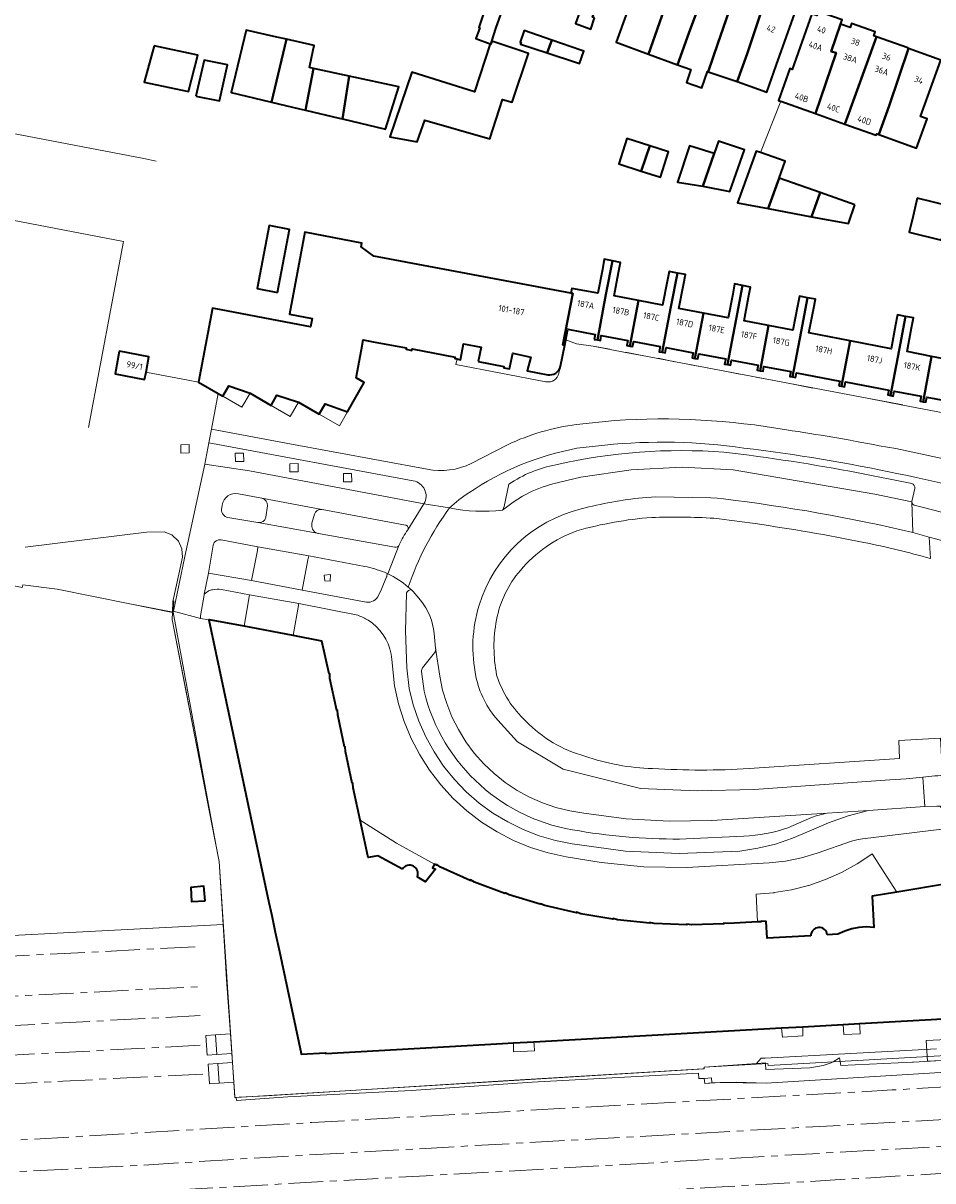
# Model space of a CAD drawing. Extents: x 151587 to 155483, y 462503 to 464608.
# Tile 149 of 236: x 153958 to 154090, y 462876 to 463044. Entities that reach past the tile are written whole.
import ezdxf
from ezdxf.enums import TextEntityAlignment as Align

# ---------------------------------------------------------------- set-up
doc = ezdxf.new("R2010")
doc.units = 0
doc.header["$LTSCALE"] = 0.5
doc.linetypes.add('AM-AS', pattern=[16, 10, -2, 2, -2])
for name, color, linetype, lineweight in [('B-RO-AM-AS_SPOOR-G', 251, 'AM-AS', 18), ('B-RO-GR-BEPLANTING_CULTUUR_HEESTERS-GV', 251, 'CONTINUOUS', 18), ('B-RO-GR-GRAS-GV', 251, 'CONTINUOUS', 13), ('B-RO-GR-GROENVOORZIENING-GV', 251, 'CONTINUOUS', 18), ('B-RO-IE-TERREINAFSCHEIDING_KUNSTMATIG_HEKWERK-G', 251, 'IE-TERREINAFSCHEIDING-KUNSTMATIG', 18), ('B-RO-IE-TERREINAFSCHEIDING_KUNSTMATIG_MUUR-G', 251, 'IE-TERREINAFSCHEIDING-KUNSTMATIG-DICHT', 18), ('B-RO-KW-KUNSTWERK_GELUIDSWERING_SCHERM-G', 251, 'CONTINUOUS', 18), ('B-RO-OG-BEBOUWING-GV', 6, 'CONTINUOUS', 35), ('B-RO-OG-BEBOUWING-T18', 1, 'CONTINUOUS', 18), ('B-RO-VH-VERHARDING_ASFALT-GV', 251, 'CONTINUOUS', 18), ('B-RO-VH-VERHARDING_BETON-GV', 251, 'CONTINUOUS', 18), ('B-RO-VH-VERHARDING_BETONSTRAATSTEEN-GV', 251, 'CONTINUOUS', 18), ('B-RO-VH-VERHARDING_GESLOTEN-GV', 251, 'CONTINUOUS', 18), ('B-RO-VH-VERHARDING_HALFVERHARDING-GV', 251, 'CONTINUOUS', 18), ('B-RO-VH-VERHARDING_TEGEL-GV', 251, 'CONTINUOUS', 18)]:
    doc.layers.add(name, color=color, linetype=linetype, lineweight=lineweight)
doc.styles.add('NLCS-ISO-M200-T18', font='NLCS-ISO.ttf', dxfattribs={"height": 0.36})
doc.linetypes.add('IE-TERREINAFSCHEIDING-KUNSTMATIG', pattern='A,4,[82,NLCS.SHX,S=0.75,R=90,X=0,Y=0],4,-2', length=10)
doc.linetypes.add('IE-TERREINAFSCHEIDING-KUNSTMATIG-DICHT', pattern='A,8,-1,[82,NLCS.SHX,S=0.75,R=90,X=0,Y=0],-1', length=10)

msp = doc.modelspace()

# ---------------------------------------------------------------- linework, layer by layer
at = {"layer": 'B-RO-AM-AS_SPOOR-G', "flags": 128}
for points in [[(153855.908, 462876.08), (153918.133, 462879.711), (153965.45, 462882.332), (153999.914, 462884.407), (154083.945, 462889.116), (154106.76, 462890.462), (154119.762, 462891.309), (154127.808, 462891.989), (154136.4, 462892.878), (154145.545, 462893.984), (154156.689, 462895.575), (154167.461, 462897.338), (154182.113, 462900.197), (154194.765, 462903.027), (154209.361, 462906.711), (154220.498, 462909.854), (154230.904, 462913.024), (154236.896, 462914.94), (154244.093, 462917.39), (154251.38, 462919.967), (154261.246, 462923.704), (154277.527, 462930.376), (154291.761, 462936.788), (154302.037, 462941.716), (154314.711, 462948.226), (154327.61, 462955.355), (154338.929, 462961.983), (154349.682, 462968.628), (154360.32, 462975.648), (154372.274, 462984.048), (154382.304, 462991.481), (154393.663, 463000.364), (154405.166, 463009.886), (154414.845, 463018.453), (154423.091, 463026.023), (154434.194, 463036.744), (154439.194, 463041.573)], [(153751.954, 462865.5), (153781.177, 462867.303), (153822.613, 462869.725), (153950.256, 462876.941), (153975.346, 462878.222), (153989.618, 462879.138), (154020.843, 462880.92), (154095.281, 462885.041), (154105.446, 462885.68), (154124.257, 462887.011), (154132.975, 462887.77), (154142.051, 462888.761), (154150.296, 462889.875), (154162.28, 462891.724), (154180.74, 462895.178), (154192.249, 462897.704), (154209.219, 462901.816), (154223.527, 462905.856), (154231.411, 462908.26), (154242.991, 462912.07), (154254.905, 462916.226), (154264.228, 462919.68), (154279.323, 462925.822), (154293.385, 462932.22), (154305.773, 462938.285), (154323.194, 462947.559), (154336.707, 462955.238), (154344.943, 462960.275), (154356.639, 462967.735), (154373.376, 462979.268), (154378.51, 462982.966), (154385.737, 462988.406), (154394.708, 462995.37), (154405.857, 463004.567), (154412.334, 463010.139), (154419.863, 463016.953), (154426.331, 463023.023), (154431.811, 463028.332), (154436.991, 463033.542), (154441.917, 463038.583)], [(153716.997, 462859.519), (153738.614, 462860.866), (153776.674, 462862.984), (153814.044, 462865.234), (153853.82, 462867.429), (154100.125, 462881.465), (154119.305, 462882.631), (154135.791, 462884.012), (154141.486, 462884.589), (154151.886, 462885.921), (154161.483, 462887.378), (154171.085, 462889.091), (154187.249, 462892.206), (154203.208, 462895.869), (154218.972, 462900.096), (154227.333, 462902.496), (154239.724, 462906.438), (154249.374, 462909.691), (154260.194, 462913.688), (154269.244, 462917.192), (154285.709, 462924.097), (154300.095, 462930.761), (154308.554, 462934.951), (154320.155, 462940.937), (154331.746, 462947.457), (154343.028, 462954.155), (154358.006, 462963.511), (154371.138, 462972.354), (154375.793, 462975.66), (154381.614, 462979.914), (154391.716, 462987.582), (154397.214, 462991.93), (154406.703, 462999.798), (154418.807, 463010.335), (154430.938, 463021.467), (154439.298, 463029.701), (154444.782, 463035.437)], [(153680.787, 462853.47), (153746.031, 462857.079), (153778.196, 462858.702), (153801.744, 462860.467), (153821.649, 462861.673), (154057.512, 462874.989), (154114.142, 462878.426), (154133.608, 462879.949), (154151.96, 462881.989), (154160.448, 462883.158), (154171.579, 462884.953), (154184.387, 462887.316), (154193.102, 462889.134), (154200.198, 462890.727), (154209.473, 462892.987), (154216.548, 462894.798), (154223.71, 462896.776), (154237.635, 462900.94), (154243.936, 462902.969), (154250.576, 462905.21), (154255.505, 462906.966), (154268.625, 462911.856), (154278.297, 462915.759), (154285.19, 462918.652), (154295.254, 462923.151), (154303.842, 462927.175), (154311.974, 462931.179), (154317.037, 462933.765), (154321.481, 462936.071), (154332.277, 462941.98), (154338.486, 462945.53), (154349.889, 462952.376), (154359.735, 462958.632), (154370.656, 462965.943), (154376.289, 462969.877), (154386.377, 462977.22), (154395.855, 462984.489), (154401.655, 462989.125), (154408.556, 462994.765), (154414.012, 462999.427), (154424.283, 463008.552), (154430.662, 463014.495), (154436.622, 463020.229), (154442.106, 463025.674), (154443.034, 463026.624), (154448.057, 463031.792)], [(153906.178, 462904.876), (153926.757, 462906.815), (153935.284, 462907.396), (153983.857, 462909.907)], [(153872.503, 462898.392), (153984.171, 462904.115)], [(153842.928, 462892.521), (153888.005, 462894.78), (153984.403, 462899.937)], [(153827.198, 462884.508), (153829.249, 462884.817), (153838.202, 462886.337), (153845.404, 462887.283), (153853.994, 462888.242), (153860.684, 462888.836), (153923.291, 462892.401), (153984.642, 462895.645)], [(153827.348, 462882.646), (153963.834, 462890.395), (153984.995, 462891.463)]]:
    msp.add_lwpolyline(points, dxfattribs=at)
at = {"layer": 'B-RO-GR-BEPLANTING_CULTUUR_HEESTERS-GV'}
for points in [[(154047.801, 462974.875, 0.0395933), (154038.938, 462973.272)], [(154086.961, 462969.86, 0.0276195), (154059.522, 462974.706)], [(154038.938, 462973.272, 0.2643948), (154024.134, 462959.316)], [(154038.308, 462970.092, -0.0510744), (154049.137, 462972.021)], [(154049.137, 462972.021, -0.0259927), (154058.139, 462971.903)], [(154058.139, 462971.903, -0.0031594), (154064.094, 462971.132)], [(154064.094, 462971.132, -0.0136372), (154079.846, 462968.413)], [(154030.106, 462964.351, -0.1334784), (154038.308, 462970.092)], [(154079.846, 462968.413, -0.0208301), (154089.508, 462966.064)], [(154026.649, 462957.179, -0.1310016), (154030.106, 462964.351)], [(154024.134, 462959.316, 0.1275733), (154023.68, 462948.985)], [(154026.672, 462949.206, -0.0941932), (154026.649, 462957.179)], [(154023.68, 462948.985, 0.1309787), (154026.845, 462942.654)], [(154030.941, 462942.499, -0.130465), (154026.672, 462949.206)], [(154039.451, 462937.449, -0.1330328), (154030.941, 462942.499)], [(154049.267, 462935.671, -0.0770004), (154039.451, 462937.449)], [(154063.262, 462935.657, -0.0314397), (154049.267, 462935.671)]]:
    msp.add_lwpolyline(points, format="xyb", dxfattribs=at)
at = {"layer": 'B-RO-GR-BEPLANTING_CULTUUR_HEESTERS-GV', "flags": 128}
for points in [[(154059.522, 462974.706), (154058.608, 462974.814), (154057.69, 462974.875), (154049.713, 462975), (154047.801, 462974.875)], [(154089.508, 462966.064), (154089.331, 462969.174), (154086.961, 462969.86)], [(154026.845, 462942.654), (154029.685, 462939.534), (154036.288, 462935.573), (154047.493, 462932.756), (154055.733, 462932.42), (154063.962, 462932.65), (154083.597, 462934.053), (154085.99, 462934.197), (154088.376, 462934.41), (154090.126, 462934.63), (154090.576, 462934.625), (154091.251, 462934.721), (154090.945, 462940.073), (154084.9, 462939.746), (154085.043, 462937.123), (154063.262, 462935.657)]]:
    msp.add_lwpolyline(points, dxfattribs=at)
at = {"layer": 'B-RO-GR-GRAS-GV', "flags": 128}
msp.add_lwpolyline([(153933.392, 462910.274), (153987.061, 462913.077), (153986.476, 462922.18), (153985.842, 462925.412), (153984.684, 462931.323), (153983.295, 462938.569), (153982.187, 462944.285), (153981.718, 462946.709), (153979.677, 462957.239), (153979.734, 462958.246), (153973.535, 462959.505), (153963.003, 462961.636), (153958.042, 462962.264)], dxfattribs=at)
at = {"layer": 'B-RO-GR-GROENVOORZIENING-GV', "flags": 128}
for points in [[(153980.949, 462981.357), (153982.148, 462981.375), (153982.13, 462982.575), (153980.932, 462982.556)], [(153988.845, 462980.12), (153990.044, 462980.138), (153990.026, 462981.338), (153988.827, 462981.319)], [(153996.735, 462978.614), (153997.934, 462978.632), (153997.916, 462979.831), (153996.718, 462979.812)], [(154004.493, 462977.179), (154005.691, 462977.197), (154005.673, 462978.396), (154004.475, 462978.377)], [(154002.554, 462962.791), (154002.605, 462963.745), (154001.691, 462963.687), (154001.77, 462962.823)]]:
    msp.add_lwpolyline(points, close=True, dxfattribs=at)
msp.add_lwpolyline([(154090.394, 462895.069), (154065.572, 462893.746), (154064.997, 462893.715), (154064.309, 462892.961), (154065.592, 462893.05), (154065.597, 462892.953), (154065.601, 462892.876), (154065.641, 462892.081), (154072.029, 462892.31), (154073.968, 462892.684), (154075.144, 462893.048), (154075.408, 462893.208), (154076.315, 462893.759), (154076.415, 462893.265), (154076.42, 462893.24), (154076.539, 462892.651), (154086.89, 462893.149), (154087.067, 462893.159), (154103.315, 462894.121)], dxfattribs=at)
at = {"layer": 'B-RO-IE-TERREINAFSCHEIDING_KUNSTMATIG_HEKWERK-G', "flags": 128}
for points in [[(153801.67, 462994.82), (153811.024, 463043.044), (153972.652, 463011.999)], [(153972.652, 463011.999), (153967.551, 462985.034)], [(153976.13, 462993.035), (153975.897, 462993.079)], [(153981.996, 462991.915), (153976.13, 462993.035)], [(153983.505, 462991.627), (153981.996, 462991.915)], [(153958.407, 462967.725), (153975.963, 462969.889), (153978.53, 462969.947), (153979.629, 462969.488), (153980.6, 462968.613), (153981.089, 462967.501), (153981.196, 462966.274), (153980.635, 462963.793), (153979.779, 462959.84), (153979.734, 462958.246), (153979.677, 462957.239), (153986.038, 462924.413)], [(153913.988, 462957.799), (153917.453, 462958.234), (153931.658, 462960.994), (153936.636, 462961.891), (153948.391, 462963.835), (153957.976, 462961.865), (153958.042, 462962.264), (153963.003, 462961.636), (153973.535, 462959.505), (153979.809, 462958.323)], [(153979.734, 462958.246), (153973.535, 462959.505)], [(153988.741, 462888.047), (153986.476, 462922.18), (153986.038, 462924.413), (153979.809, 462958.323), (153979.908, 462959.949)], [(154063.262, 462935.657), (154085.043, 462937.123)]]:
    msp.add_lwpolyline(points, dxfattribs=at)
at = {"layer": 'B-RO-IE-TERREINAFSCHEIDING_KUNSTMATIG_HEKWERK-G'}
for points in [[(154049.137, 462972.021, 0.0510744), (154038.308, 462970.092)], [(154058.139, 462971.903, 0.0259927), (154049.137, 462972.021)], [(154064.094, 462971.132, 0.0031594), (154058.139, 462971.903)], [(154079.846, 462968.413, 0.0136372), (154064.094, 462971.132)], [(154038.308, 462970.092, 0.1334784), (154030.106, 462964.351)], [(154089.508, 462966.064, 0.0208301), (154079.846, 462968.413)], [(154030.106, 462964.351, 0.1310016), (154026.649, 462957.179)], [(154026.649, 462957.179, 0.0941932), (154026.672, 462949.206)], [(154026.672, 462949.206, 0.130465), (154030.941, 462942.499)], [(154030.941, 462942.499, 0.1330328), (154039.451, 462937.449)], [(154039.451, 462937.449, 0.0770004), (154049.267, 462935.671)], [(154049.267, 462935.671, 0.0314397), (154063.262, 462935.657)]]:
    msp.add_lwpolyline(points, format="xyb", dxfattribs=at)
at = {"layer": 'B-RO-IE-TERREINAFSCHEIDING_KUNSTMATIG_MUUR-G', "flags": 128}
for points in [[(154067.811, 463032.291), (154064.879, 463024.85)], [(154038.257, 462997.172), (154036.839, 462997.682)], [(154043.063, 462996.374), (154040.642, 462996.813)], [(154047.772, 462995.475), (154045.332, 462995.937)], [(154033.816, 462991.687), (154020.756, 462994.152)], [(154052.472, 462994.565), (154050.074, 462995.076)], [(154057.206, 462993.684), (154054.778, 462994.131)], [(154061.898, 462992.779), (154059.483, 462993.24)], [(154066.635, 462991.895), (154064.207, 462992.327)], [(154072.487, 462990.77), (154068.906, 462991.464)], [(153987.025, 462989.584), (153989.774, 462987.991), (153990.969, 462990.014)], [(154085.483, 462988.321), (154080.339, 462989.282)], [(153994.003, 462988.217), (153996.779, 462986.666), (153997.966, 462988.719)], [(154000.982, 462986.996), (154003.895, 462985.289), (154005.083, 462987.331)], [(153988.952, 462888.05), (154056.739, 462892.169), (154056.742, 462892.439), (154065.949, 462892.973), (154065.978, 462892.65), (154108.103, 462895.031), (154108.082, 462895.387), (154117.604, 462896.052), (154117.69, 462895.781), (154135.031, 462897.294), (154144.97, 462898.639), (154160.758, 462901.132), (154160.971, 462900.787), (154175.794, 462903.565), (154201.339, 462909.272), (154205.918, 462910.568), (154205.951, 462910.788), (154216.431, 462913.608), (154229.519, 462917.549), (154235.151, 462919.457), (154235.246, 462919.166), (154237.665, 462919.866), (154245.89, 462922.69), (154257.426, 462927.019), (154266.541, 462930.689), (154280.941, 462937.042), (154291.706, 462942.025), (154299.801, 462945.976), (154311.598, 462952.046), (154324.896, 462959.287), (154337.288, 462966.577), (154341.993, 462969.453), (154350.869, 462975.482), (154360.054, 462981.44), (154360.366, 462980.766), (154346.087, 462971.317)], [(154056.825, 462890.061), (154059.07, 462890.222), (154065.69, 462890.128)], [(153988.952, 462888.05), (153988.741, 462888.047)]]:
    msp.add_lwpolyline(points, dxfattribs=at)
at = {"layer": 'B-RO-IE-TERREINAFSCHEIDING_KUNSTMATIG_MUUR-G'}
msp.add_lwpolyline([(154033.816, 462991.687, 0.4125153), (154035.702, 462992.933)], format="xyb", dxfattribs=at)
at = {"layer": 'B-RO-KW-KUNSTWERK_GELUIDSWERING_SCHERM-G', "flags": 128}
msp.add_lwpolyline([(153695.242, 463077.617), (153704.882, 463075.858), (153975.562, 463023.98), (153977.368, 463023.634)], dxfattribs=at)
at = {"layer": 'B-RO-OG-BEBOUWING-GV', "flags": 128}
for points in [[(154025.966, 463040.991), (154026.571, 463042.825), (154028.529, 463048.412), (154029.429, 463050.979), (154028.611, 463051.241), (154031.464, 463059.45), (154027.185, 463060.97), (154024.288, 463052.816), (154027.132, 463051.805), (154025.636, 463047.592), (154024.078, 463042.972), (154024.249, 463042.913), (154023.658, 463041.398), (154025.742, 463040.606), (154025.827, 463040.577)], [(154040.842, 463044.384), (154040.564, 463044.483), (154044.263, 463054.904), (154040.032, 463056.407), (154037.149, 463048.21), (154039.317, 463047.44), (154038.524, 463045.207), (154038.657, 463045.16), (154038.087, 463043.566), (154040.336, 463042.733)], [(154053.078, 463051.774), (154048.466, 463053.412), (154045.573, 463045.26), (154044.003, 463040.832), (154048.688, 463039.118), (154050.265, 463043.664)], [(154054.533, 463042.148), (154057.483, 463050.209), (154053.078, 463051.774), (154050.265, 463043.664), (154048.688, 463039.118), (154052.865, 463037.589)], [(154057.483, 463050.209), (154054.533, 463042.148), (154052.865, 463037.589), (154054.81, 463036.877), (154054.156, 463035.02), (154056.374, 463034.24), (154057.201, 463036.59), (154057.3, 463036.557), (154058.715, 463040.663), (154061.511, 463048.779), (154061.11, 463048.922), (154060.856, 463049.59), (154059.775, 463049.974), (154059.17, 463049.61)], [(154061.513, 463035.147), (154062.939, 463039.163), (154065.674, 463047.3), (154061.511, 463048.779), (154058.715, 463040.663), (154057.3, 463036.557)], [(154065.674, 463047.3), (154062.939, 463039.163), (154061.513, 463035.147), (154063.407, 463034.474), (154065.798, 463033.624), (154067.168, 463037.479), (154070.098, 463045.729), (154069.695, 463045.872), (154069.405, 463046.539), (154068.088, 463047.007), (154067.488, 463046.656)], [(154067.811, 463032.291), (154072.842, 463030.501), (154075.833, 463039.281), (154075.136, 463039.518), (154076.485, 463043.48), (154076.693, 463044.063), (154073.241, 463045.293), (154073.033, 463044.711), (154072.327, 463044.963), (154069.456, 463036.909), (154069.141, 463037.021), (154067.495, 463032.404), (154067.588, 463032.371)], [(154072.842, 463030.501), (154077.12, 463028.979), (154081.686, 463041.627), (154081.308, 463041.762), (154081.516, 463042.344), (154078.068, 463043.572), (154077.861, 463042.99), (154076.485, 463043.48), (154075.136, 463039.518), (154075.833, 463039.281)], [(153996.215, 463041.28), (153994.822, 463041.594), (153990.401, 463042.591), (153988.237, 463033.564), (153992.665, 463032.513), (153994.053, 463032.183)], [(154000.148, 463037.056), (153999.562, 463037.184), (154000.106, 463039.75), (154000.238, 463040.373), (153996.215, 463041.28), (153994.053, 463032.183), (153998.144, 463031.211), (153998.981, 463031.013)], [(154034.015, 463039.296), (154034.671, 463041.162), (154030.658, 463042.559), (154030.064, 463040.856), (154030.225, 463040.804), (154030.145, 463040.559)], [(154034.015, 463039.296), (154038.235, 463037.92), (154038.685, 463037.774), (154039.28, 463039.557), (154038.867, 463039.701), (154034.671, 463041.162)], [(154081.686, 463041.627), (154077.12, 463028.979), (154081.658, 463027.365), (154081.731, 463027.568), (154082.04, 463027.457), (154083.509, 463031.625), (154086.34, 463039.937), (154086.214, 463039.982), (154086.224, 463040.01)], [(153977.05, 463040.309), (153975.617, 463035.039), (153982.049, 463033.714), (153983.374, 463038.957)], [(154025.966, 463040.991), (154025.827, 463040.577), (154025.742, 463040.606), (154023.463, 463033.646), (154014.37, 463036.503), (154011.19, 463027.153), (154015.166, 463026.406), (154016.28, 463029.551), (154025.685, 463026.843), (154027.513, 463032.53), (154028.929, 463032.166), (154031.274, 463039.218), (154029.869, 463039.683)], [(154083.509, 463031.625), (154082.04, 463027.457), (154087.493, 463025.494), (154089.026, 463029.768), (154088.084, 463030.105), (154091.01, 463038.261), (154086.34, 463039.937)], [(153983.126, 463033.009), (153986.518, 463032.333), (153987.708, 463037.549), (153984.33, 463038.252)], [(153998.981, 463031.013), (154003.884, 463029.848), (154004.327, 463029.743), (154005.305, 463035.936), (154000.148, 463037.056)], [(154004.327, 463029.743), (154010.588, 463028.263), (154012.508, 463034.371), (154005.328, 463035.931), (154005.305, 463035.936)], [(154047.611, 463022.186), (154048.874, 463025.852), (154045.551, 463026.914), (154044.371, 463023.221)], [(154058.163, 463024.709), (154056.551, 463019.996), (154060.437, 463019.249), (154062.566, 463025.248), (154058.787, 463026.534)], [(154048.874, 463025.852), (154047.611, 463022.186), (154050.398, 463021.295), (154051.578, 463024.988)], [(154056.551, 463019.996), (154058.163, 463024.709), (154054.602, 463025.818), (154052.855, 463020.588)], [(154065.977, 463016.749), (154067.573, 463021.179), (154068.445, 463023.6), (154064.879, 463024.85), (154064.275, 463025.062), (154061.581, 463017.567)], [(154067.573, 463021.179), (154065.977, 463016.749), (154072.282, 463015.577), (154073.539, 463019.059)], [(154078.552, 463017.278), (154073.539, 463019.059), (154072.282, 463015.577), (154077.618, 463014.584)], [(154087.602, 463018.25), (154086.979, 463015.683), (154086.415, 463013.314), (154091.114, 463012.196), (154092.331, 463017.114)], [(153994.936, 463004.612), (153996.655, 463013.736), (153993.732, 463014.283), (153992.013, 463005.158)], [(154040.814, 462997.811), (154041.258, 462997.727), (154042.505, 463004.294), (154043.435, 463009.19), (154042.269, 463009.413), (154041.987, 463007.948), (154041.32, 463004.489), (154037.554, 463005.178), (154037.428, 463004.486), (154037.687, 463004.437), (154036.283, 462997.001), (154036.542, 462996.952), (154036.686, 462997.737), (154036.97, 462999.279), (154040.938, 462998.526)], [(154043.435, 463009.19), (154042.505, 463004.294), (154041.258, 462997.727), (154041.702, 462997.643), (154041.833, 462998.352), (154045.666, 462997.643), (154045.534, 462996.918), (154045.951, 462996.839), (154047.21, 463003.436), (154043.696, 463004.098), (154044.329, 463007.505), (154044.6, 463008.967)], [(154051.917, 463002.532), (154052.848, 463007.408), (154051.682, 463007.628), (154051.39, 463006.169), (154050.711, 463002.776), (154047.21, 463003.436), (154045.951, 462996.839), (154046.367, 462996.76), (154046.522, 462997.527), (154050.376, 462996.782), (154050.23, 462996.029), (154050.66, 462995.947)], [(154055.389, 462995.052), (154056.644, 463001.622), (154053.084, 463002.296), (154053.735, 463005.725), (154054.013, 463007.188), (154052.848, 463007.408), (154051.917, 463002.532), (154050.66, 462995.947), (154051.09, 462995.866), (154051.24, 462996.63), (154055.117, 462995.869), (154054.981, 462995.129)], [(154061.364, 463000.732), (154062.296, 463005.619), (154061.141, 463005.847), (154060.862, 463004.376), (154060.211, 463000.947), (154056.644, 463001.622), (154055.389, 462995.052), (154055.796, 462994.975), (154055.952, 462995.738), (154059.844, 462995.009), (154059.677, 462994.24), (154060.109, 462994.158)], [(154064.819, 462993.267), (154066.062, 462999.823), (154062.525, 463000.515), (154063.175, 463003.938), (154063.451, 463005.391), (154062.296, 463005.619), (154061.364, 463000.732), (154060.109, 462994.158), (154060.541, 462994.076), (154060.678, 462994.799), (154064.548, 462994.072), (154064.382, 462993.349)], [(154064.819, 462993.267), (154065.256, 462993.184), (154065.39, 462993.898), (154069.265, 462993.164), (154069.118, 462992.453), (154069.545, 462992.372), (154070.781, 462998.941), (154071.701, 463003.829), (154070.546, 463004.046), (154070.255, 463002.598), (154069.559, 462999.138), (154066.062, 462999.823)], [(154076.236, 462991.105), (154076.642, 462991.028), (154077.872, 462997.603), (154071.897, 462998.762), (154072.568, 463002.161), (154072.855, 463003.612), (154071.701, 463003.829), (154070.781, 462998.941), (154069.545, 462992.372), (154069.972, 462992.291), (154070.103, 462992.988), (154076.384, 462991.778)], [(154076.642, 462991.028), (154077.048, 462990.951), (154077.207, 462991.669), (154083.452, 462990.468), (154083.314, 462989.76), (154083.72, 462989.683), (154084.963, 462996.243), (154085.892, 463001.14), (154084.738, 463001.358), (154084.7, 463001.169), (154084.46, 462999.91), (154083.8, 462996.454), (154077.872, 462997.603)], [(154084.963, 462996.243), (154083.72, 462989.683), (154084.126, 462989.606), (154084.272, 462990.322), (154088.163, 462989.573), (154088.027, 462988.865), (154088.435, 462988.788), (154089.669, 462995.355), (154086.124, 462996.032), (154086.773, 462999.472), (154087.046, 463000.922), (154085.892, 463001.14)], [(154094.364, 462994.457), (154095.26, 462999.366), (154094.134, 462999.577), (154093.86, 462998.131), (154093.207, 462994.679), (154089.669, 462995.355), (154088.435, 462988.788), (154088.843, 462988.71), (154088.988, 462989.433), (154092.894, 462988.699), (154092.751, 462987.968), (154093.166, 462987.889)], [(153972.027, 462996.035), (153971.425, 462992.809), (153975.694, 462991.992), (153975.897, 462993.079), (153976.309, 462995.285), (153972.04, 462996.102)], [(153984.44, 462916.507), (153984.281, 462918.626), (153982.37, 462918.431), (153982.495, 462916.416)]]:
    msp.add_lwpolyline(points, close=True, dxfattribs=at)
for points in [[(154035.907, 462993.913), (154036.542, 462996.952), (154036.283, 462997.001), (154037.687, 463004.437), (154037.428, 463004.486), (154008.883, 463009.877), (154007.076, 463011.22), (154007.17, 463011.746), (153998.915, 463013.319), (153996.664, 463001.452), (153999.936, 463000.832), (153999.706, 462999.623), (153997.143, 463000.122), (153985.529, 463002.315), (153983.505, 462991.627), (153986.34, 462989.981), (153987.025, 462989.584), (153987.863, 462991.083), (153990.969, 462990.014), (153994.003, 462988.217), (153994.841, 462989.716), (153997.966, 462988.719), (154000.982, 462986.996), (154001.82, 462988.495), (154005.083, 462987.331), (154007.5, 462991.559), (154006.322, 462992.238), (154007.099, 462996.352), (154007.361, 462997.735), (154008.774, 462997.468), (154013.572, 462996.596), (154013.549, 462996.381), (154014.403, 462996.216), (154014.46, 462996.428), (154020.654, 462995.249), (154020.616, 462995.039), (154020.935, 462994.974), (154021.461, 462994.867), (154021.502, 462995.094), (154021.874, 462997.167), (154024.412, 462996.675), (154024.022, 462994.615)], [(154024.022, 462994.615), (154027.725, 462993.903), (154027.701, 462993.693), (154028.553, 462993.522), (154028.573, 462993.775), (154029.035, 462995.812), (154031.62, 462995.255), (154031.11, 462993.266), (154034.064, 462992.697)], [(153990.098, 462956.266), (153985.078, 462957.217), (153984.979, 462957.2), (153993.214, 462918.541), (153993.703, 462916.245), (153994.096, 462914.397), (153994.613, 462911.971), (153995.21, 462909.169), (153998.355, 462894.404), (153998.355, 462894.304), (154001.908, 462894.503), (154001.917, 462894.402), (154027.534, 462895.839), (154029.098, 462895.926), (154032.053, 462896.092), (154065.392, 462897.962), (154067.95, 462898.106), (154071.002, 462898.277), (154076.882, 462898.607), (154079.234, 462898.739), (154107.689, 462900.335)], [(154013.023, 462921.104), (154009.47, 462923.042), (154008.051, 462922.759), (154006.895, 462928.203), (154005.904, 462932.872), (154005.866, 462933.534), (154005.77, 462933.53), (154004.775, 462938.148), (154004.744, 462938.811), (154004.646, 462938.807), (154003.66, 462943.435), (154003.617, 462944.1), (154003.521, 462944.093), (154002.533, 462948.709), (154002.495, 462949.378), (154002.396, 462949.376), (154001.375, 462954.129), (153997.196, 462954.921), (153990.098, 462956.266)], [(154072.179, 462911.437), (154065.867, 462911.095), (154065.731, 462913.512), (154065.635, 462913.506), (154064.962, 462913.568), (154064.959, 462913.479), (154064.457, 462913.451), (154060.245, 462913.22), (154059.59, 462913.276), (154059.585, 462913.184), (154054.88, 462913.046), (154054.227, 462913.146), (154054.211, 462913.043), (154049.507, 462913.239), (154048.868, 462913.385), (154048.842, 462913.285), (154044.175, 462913.76), (154043.54, 462913.952), (154043.51, 462913.85), (154038.88, 462914.626), (154038.26, 462914.86), (154038.225, 462914.765), (154033.666, 462915.841), (154033.037, 462916.093), (154033, 462916.005), (154028.502, 462917.372), (154027.914, 462917.668), (154027.861, 462917.583), (154023.468, 462919.224), (154022.902, 462919.564), (154022.844, 462919.474), (154018.561, 462921.392), (154018.014, 462921.775), (154017.957, 462921.69), (154017.653, 462921.841), (154017.385, 462921.275), (154017.82, 462921.071), (154016.36, 462919.283), (154015.17, 462919.97)], [(154091.805, 462918.991), (154084.628, 462917.774), (154081.057, 462917.169), (154081.31, 462912.666), (154080.209, 462912.722), (154079.135, 462912.649), (154078.1, 462912.447), (154077.079, 462912.122), (154076.084, 462911.665), (154074.562, 462911.573)]]:
    msp.add_lwpolyline(points, dxfattribs=at)
at = {"layer": 'B-RO-OG-BEBOUWING-GV'}
for points in [[(154034.064, 462992.697, 0.4037179), (154035.907, 462993.913)], [(154015.17, 462919.97, 0.9279732), (154013.023, 462921.104)], [(154074.562, 462911.573, 0.9618175), (154072.179, 462911.437)]]:
    msp.add_lwpolyline(points, format="xyb", dxfattribs=at)
at = {"layer": 'B-RO-VH-VERHARDING_ASFALT-GV', "flags": 128}
for points in [[(154043.768, 462986.076), (154038.263, 462985.501)], [(154016.601, 462979.025), (153996.167, 462982.777), (153985.366, 462984.812), (153984.991, 462982.821), (154014.586, 462977.324)], [(154028.245, 462982.554), (154022.989, 462979.86)], [(154038.3, 462982.039), (154042.356, 462982.499)], [(154133.634, 462958.647), (154129.177, 462963.415), (154126.908, 462965.452), (154124.992, 462967.034), (154121.729, 462969.36), (154117.589, 462971.955), (154113.208, 462974.092), (154107.987, 462976.15), (154106.077, 462976.671), (154102.75, 462977.639), (154098.259, 462978.836), (154092.293, 462980.322), (154084.482, 462981.995), (154082.067, 462982.401)], [(154013.815, 462970.239), (154016.149, 462973.986), (154015.661, 462974.079), (153990.893, 462978.789), (153984.408, 462979.726), (153981.524, 462966.371), (153979.888, 462958.45), (153983.777, 462957.376), (153983.765, 462957.766), (153984.298, 462960.788), (153984.321, 462960.903), (153984.936, 462963.98)], [(154086.961, 462969.86), (154086.806, 462974.28), (154081.46, 462975.417), (154060.945, 462978.906), (154053.553, 462979.283), (154046.167, 462978.932), (154038.851, 462977.848), (154034.798, 462976.906), (154033.287, 462976.421), (154031.82, 462975.817), (154030.411, 462975.083), (154029.069, 462974.239), (154027.513, 462973.098)], [(153989.268, 462975.43), (153992.645, 462974.795), (154001.333, 462973.174), (154001.389, 462973.166), (154013.463, 462970.927)], [(154019.854, 462973.394), (154016.149, 462973.986), (154013.815, 462970.239)], [(154016.149, 462973.986), (154019.854, 462973.394)], [(154047.801, 462974.875), (154049.713, 462975), (154057.69, 462974.875), (154058.608, 462974.814), (154059.522, 462974.706)], [(153986.82, 462973.192), (153986.939, 462973.823)], [(154000.701, 462969.741), (153992.104, 462971.289), (153992.096, 462971.291), (153987.738, 462972.03)], [(154011.924, 462967.73), (154000.889, 462969.695)], [(153984.936, 462963.98), (153985.616, 462968.023)], [(153986.767, 462968.801), (153992.083, 462967.781), (153999.472, 462966.474), (154007.567, 462964.941)], [(154010.451, 462964.081), (154010.81, 462963.919), (154010.915, 462963.869), (154012.574, 462968.059)], [(154012.574, 462968.059), (154010.915, 462963.869)], [(154007.527, 462959.798), (153998.519, 462961.505), (153991.165, 462962.901), (153984.936, 462963.98), (153984.321, 462960.903), (153984.7, 462961.218), (153984.821, 462961.302), (153984.949, 462961.376), (153985.083, 462961.439), (153985.221, 462961.491), (153985.364, 462961.53), (153985.509, 462961.558)], [(154010.81, 462963.919), (154010.777, 462963.556), (154010.769, 462963.512), (154010.757, 462963.469), (154010.741, 462963.427), (154009.986, 462961.659), (154009.463, 462960.531)], [(154010.915, 462963.869), (154010.81, 462963.919)], [(153986.844, 462961.591), (153990.894, 462960.822), (153998.047, 462959.556), (154006.586, 462957.851)], [(154090.432, 462930.238), (154088.691, 462930.155), (154080.513, 462929.594), (154080.508, 462929.594), (154077.58, 462928.821), (154074.718, 462927.821), (154071.94, 462926.599), (154069.531, 462925.563), (154067.047, 462924.737), (154064.5, 462924.115), (154061.913, 462923.706), (154053.127, 462923.368), (154045.349, 462923.71), (154037.633, 462924.768), (154035.198, 462925.248), (154032.816, 462925.941), (154030.5, 462926.835), (154028.273, 462927.928), (154026.145, 462929.212), (154024.145, 462930.675), (154022.273, 462932.301), (154020.549, 462934.092), (154018.989, 462936.026), (154017.607, 462938.083), (154016.402, 462940.257), (154015.393, 462942.523), (154014.589, 462944.87), (154013.985, 462947.279), (154013.669, 462950.226), (154013.451, 462955.621), (154013.611, 462961.012), (154013.62, 462961.06), (154013.632, 462961.106), (154013.649, 462961.152), (154013.67, 462961.195), (154013.694, 462961.237), (154013.722, 462961.276), (154013.754, 462961.313), (154013.788, 462961.347), (154013.826, 462961.378), (154013.866, 462961.405), (154013.908, 462961.429), (154013.952, 462961.449), (154014.291, 462961.568)], [(154014.291, 462961.568), (154014.576, 462961.295), (154015.642, 462960.028)], [(154017.613, 462955.236), (154017.613, 462955.23), (154017.841, 462953.115), (154018.429, 462949.052), (154018.851, 462947.035), (154019.447, 462945.061), (154020.207, 462943.146), (154021.131, 462941.306), (154022.211, 462939.55), (154023.438, 462937.897), (154024.802, 462936.35), (154026.296, 462934.932), (154027.909, 462933.648), (154029.625, 462932.506), (154031.429, 462931.519), (154033.318, 462930.688), (154035.269, 462930.026), (154037.273, 462929.532), (154039.305, 462929.217), (154045.451, 462928.403), (154051.638, 462928.052), (154057.833, 462928.163), (154074.551, 462929.189), (154074.561, 462929.191), (154080.508, 462929.594), (154080.513, 462929.594), (154088.691, 462930.155), (154088.376, 462934.41), (154085.99, 462934.197), (154083.597, 462934.053), (154063.962, 462932.65), (154055.733, 462932.42), (154047.493, 462932.756), (154036.288, 462935.573), (154029.685, 462939.534), (154026.845, 462942.654)], [(154011.402, 462952.23), (154011.518, 462951.47), (154011.873, 462947.635), (154012.456, 462945.03), (154013.26, 462942.488), (154014.287, 462940.021), (154015.527, 462937.657), (154016.958, 462935.412), (154018.589, 462933.297), (154020.393, 462931.337), (154022.367, 462929.532), (154024.487, 462927.915), (154026.736, 462926.483), (154029.105, 462925.252), (154031.571, 462924.239), (154034.118, 462923.439), (154036.722, 462922.866), (154041.798, 462922.066), (154047.98, 462921.412), (154054.198, 462921.346), (154066.149, 462922.012), (154068.505, 462922.252), (154070.825, 462922.719), (154073.087, 462923.403), (154078.082, 462925.128), (154078.851, 462925.332), (154079.638, 462925.47), (154110.154, 462929.19)]]:
    msp.add_lwpolyline(points, dxfattribs=at)
at = {"layer": 'B-RO-VH-VERHARDING_ASFALT-GV'}
for points in [[(154068.647, 462984.706, 0.0597273), (154043.768, 462986.076)], [(154038.263, 462985.501, 0.0765722), (154028.245, 462982.554)], [(154082.067, 462982.401, 0.0126052), (154068.647, 462984.706)], [(154042.356, 462982.499, -0.0618851), (154062.49, 462982.075)], [(154022.647, 462975.598, -0.1026582), (154038.3, 462982.039)], [(154062.49, 462982.075, -0.0221707), (154084.872, 462978.347)], [(154022.989, 462979.86, -0.1698532), (154016.601, 462979.025)], [(154014.586, 462977.324, -0.5221517), (154016.149, 462973.986)], [(154084.872, 462978.347, -0.020434), (154105.371, 462973.282)], [(153986.939, 462973.823, -0.44515), (153989.268, 462975.43)], [(154019.854, 462973.394, -0.0430179), (154022.647, 462975.598)], [(154038.938, 462973.272, -0.0395933), (154047.801, 462974.875)], [(154059.522, 462974.706, -0.0276195), (154086.961, 462969.86)], [(153987.738, 462972.03, -0.3874694), (153986.82, 462973.192)], [(154013.883, 462961.932, -0.0782843), (154019.854, 462973.394)], [(154019.854, 462973.394, 0.0782843), (154013.883, 462961.932)], [(154027.513, 462973.098, -0.0799027), (154019.854, 462973.394)], [(154024.134, 462959.316, -0.2643948), (154038.938, 462973.272)], [(154013.463, 462970.927, -0.5589779), (154013.815, 462970.239)], [(154000.889, 462969.695, -0.0426054), (154000.701, 462969.741)], [(154013.815, 462970.239, 0.0573141), (154012.574, 462968.059)], [(153985.616, 462968.023, -0.4068702), (153986.767, 462968.801)], [(154012.574, 462968.059, -0.3732296), (154011.924, 462967.73)], [(154007.567, 462964.941, -0.0409926), (154010.451, 462964.081)], [(154010.915, 462963.869, -0.0649554), (154013.883, 462961.932)], [(154013.883, 462961.932, 0.0649554), (154010.915, 462963.869)], [(153985.509, 462961.558, -0.0906369), (153986.844, 462961.591)], [(154014.291, 462961.568, 0.0103291), (154013.883, 462961.932)], [(154013.883, 462961.932, -0.0103291), (154014.291, 462961.568)], [(154009.463, 462960.531, -0.330073), (154007.527, 462959.798)], [(154015.642, 462960.028, -0.1571577), (154017.613, 462955.236)], [(154023.68, 462948.985, -0.1275733), (154024.134, 462959.316)], [(154006.586, 462957.851, -0.0553886), (154008.047, 462957.144)], [(154008.047, 462957.144, -0.2095398), (154011.402, 462952.23)], [(154026.845, 462942.654, -0.1309787), (154023.68, 462948.985)]]:
    msp.add_lwpolyline(points, format="xyb", dxfattribs=at)
at = {"layer": 'B-RO-VH-VERHARDING_BETON-GV', "flags": 128}
for points in [[(154079.258, 462898.279), (154079.234, 462898.739), (154076.882, 462898.607), (154076.965, 462897.132), (154079.31, 462897.267)], [(154067.95, 462898.106), (154067.988, 462897.65), (154068.059, 462896.787), (154071.03, 462896.949), (154071.002, 462898.277)], [(154029.098, 462895.926), (154029.129, 462894.641), (154032.153, 462894.801), (154032.088, 462895.636), (154032.053, 462896.092)]]:
    msp.add_lwpolyline(points, close=True, dxfattribs=at)
at = {"layer": 'B-RO-VH-VERHARDING_BETONSTRAATSTEEN-GV', "flags": 128}
for points in [[(154042.356, 462982.499), (154038.3, 462982.039)], [(154028.448, 462976.834), (154027.744, 462973.631), (154027.652, 462973.355), (154027.513, 462973.098), (154029.069, 462974.239), (154030.411, 462975.083), (154031.82, 462975.817), (154033.287, 462976.421), (154034.798, 462976.906), (154038.851, 462977.848), (154046.167, 462978.932), (154053.553, 462979.283), (154060.945, 462978.906), (154081.46, 462975.417), (154086.806, 462974.28), (154086.804, 462974.325), (154087.236, 462976.237)], [(154079.031, 462978.474), (154086.799, 462976.925)], [(154086.799, 462976.925), (154079.031, 462978.474)], [(154027.513, 462973.098), (154027.652, 462973.355), (154027.744, 462973.631), (154028.448, 462976.834)], [(154087.236, 462976.237), (154086.804, 462974.325), (154086.806, 462974.28)], [(154001.333, 462973.174), (153992.645, 462974.795)], [(154086.806, 462974.28), (154086.961, 462969.86), (154089.331, 462969.174), (154096.765, 462967.211), (154097.702, 462966.969), (154099.496, 462966.505), (154099.211, 462970.839)], [(153993.464, 462973.695), (153993.263, 462972.056)], [(153999.923, 462971.186), (154000.285, 462972.515)], [(154087.145, 462973.811), (154088.481, 462973.458), (154097.598, 462971.11), (154098.857, 462970.796)], [(154098.857, 462970.796), (154097.598, 462971.11), (154088.481, 462973.458), (154087.145, 462973.811)], [(153992.104, 462971.289), (154000.701, 462969.741)], [(154103.689, 462962.197), (154100.719, 462963.075), (154099.969, 462960.575), (154097.068, 462961.444), (154096.765, 462967.211), (154089.331, 462969.174), (154089.508, 462966.064)], [(153985.616, 462968.023), (153984.936, 462963.98), (153991.165, 462962.901)], [(153991.165, 462962.901), (153992.056, 462967.239), (153992.083, 462967.781), (153986.767, 462968.801)], [(154006.586, 462957.851), (153998.047, 462959.556), (153997.196, 462954.921)], [(153997.196, 462954.921), (154001.375, 462954.129), (154002.396, 462949.376), (154002.495, 462949.378), (154002.533, 462948.709), (154003.521, 462944.093), (154003.617, 462944.1), (154003.66, 462943.435), (154004.646, 462938.807), (154004.744, 462938.811), (154004.775, 462938.148), (154005.77, 462933.53), (154005.866, 462933.534), (154005.904, 462932.872), (154006.895, 462928.203), (154012.162, 462924.835), (154017.653, 462921.841), (154017.957, 462921.69), (154018.014, 462921.775), (154018.561, 462921.392), (154022.844, 462919.474), (154022.902, 462919.564), (154023.468, 462919.224), (154027.861, 462917.583), (154027.914, 462917.668), (154028.502, 462917.372), (154033, 462916.005), (154033.037, 462916.093), (154033.666, 462915.841), (154038.225, 462914.765), (154038.26, 462914.86), (154038.88, 462914.626), (154043.51, 462913.85), (154043.54, 462913.952), (154044.175, 462913.76), (154048.842, 462913.285), (154048.868, 462913.385), (154049.507, 462913.239), (154054.211, 462913.043), (154054.227, 462913.146), (154054.88, 462913.046), (154059.585, 462913.184), (154059.59, 462913.276), (154060.245, 462913.22), (154064.457, 462913.451), (154064.278, 462917.474), (154064.278, 462917.475), (154066.791, 462917.679), (154066.838, 462917.683), (154066.883, 462917.691), (154069.376, 462918.115), (154071.852, 462918.743), (154071.865, 462918.746), (154071.878, 462918.75), (154074.291, 462919.59), (154076.642, 462920.635), (154078.896, 462921.87), (154081.023, 462923.28), (154081.039, 462923.29), (154081.042, 462923.292), (154084.628, 462917.774), (154091.805, 462918.991)], [(154110.154, 462929.19), (154079.638, 462925.47), (154078.851, 462925.332), (154078.082, 462925.128), (154073.087, 462923.403), (154070.825, 462922.719), (154068.505, 462922.252), (154066.149, 462922.012), (154054.198, 462921.346), (154047.98, 462921.412), (154041.798, 462922.066), (154036.722, 462922.866), (154034.118, 462923.439), (154031.571, 462924.239), (154029.105, 462925.252), (154026.736, 462926.483), (154024.487, 462927.915), (154022.367, 462929.532), (154020.393, 462931.337), (154018.589, 462933.297), (154016.958, 462935.412), (154015.527, 462937.657), (154014.287, 462940.021), (154013.26, 462942.488), (154012.456, 462945.03), (154011.873, 462947.635), (154011.518, 462951.47), (154011.402, 462952.23)], [(154017.659, 462952.434), (154015.939, 462950.27)], [(154074.551, 462929.189), (154057.833, 462928.163), (154051.638, 462928.052), (154045.451, 462928.403), (154039.305, 462929.217), (154037.273, 462929.532), (154035.269, 462930.026), (154033.318, 462930.688), (154031.429, 462931.519), (154029.625, 462932.506), (154027.909, 462933.648), (154026.296, 462934.932), (154024.802, 462936.35), (154023.438, 462937.897), (154022.211, 462939.55), (154021.131, 462941.306), (154020.207, 462943.146), (154019.447, 462945.061), (154018.851, 462947.035), (154018.429, 462949.052), (154017.841, 462953.115)], [(154015.794, 462949.723), (154016.155, 462946.884)], [(154063.262, 462935.657), (154085.043, 462937.123), (154084.9, 462939.746), (154090.945, 462940.073), (154091.251, 462934.721), (154098.538, 462935.752), (154098.339, 462938.737), (154110.389, 462940.557)], [(154101.491, 462931.783), (154101.212, 462936.172), (154099.435, 462935.914), (154098.538, 462935.752), (154091.251, 462934.721), (154090.576, 462934.625), (154090.126, 462934.63), (154088.376, 462934.41), (154088.691, 462930.155), (154090.432, 462930.238), (154090.963, 462930.236), (154090.959, 462930.043)], [(154068.861, 462927.086), (154072.27, 462928.559)], [(154054.113, 462925.462), (154062.464, 462925.883)]]:
    msp.add_lwpolyline(points, dxfattribs=at)
at = {"layer": 'B-RO-VH-VERHARDING_BETONSTRAATSTEEN-GV'}
for points in [[(154062.49, 462982.075, 0.0618851), (154042.356, 462982.499)], [(154038.3, 462982.039, 0.1026582), (154022.647, 462975.598)], [(154035.262, 462979.653, -0.0754336), (154059.601, 462981.473)], [(154059.601, 462981.473, 0.0754336), (154035.262, 462979.653)], [(154059.601, 462981.473, -0.0185817), (154079.031, 462978.474)], [(154079.031, 462978.474, 0.0185817), (154059.601, 462981.473)], [(154084.872, 462978.347, 0.0221707), (154062.49, 462982.075)], [(154028.448, 462976.834, -0.1045871), (154035.262, 462979.653)], [(154035.262, 462979.653, 0.1045871), (154028.448, 462976.834)], [(154105.371, 462973.282, 0.020434), (154084.872, 462978.347)], [(154086.799, 462976.925, -0.3740468), (154087.236, 462976.237)], [(154087.236, 462976.237, 0.3740468), (154086.799, 462976.925)], [(153992.645, 462974.795, -0.3914268), (153993.464, 462973.695)], [(154022.647, 462975.598, 0.0430179), (154019.854, 462973.394)], [(154086.806, 462974.28, 0.2748073), (154087.145, 462973.811)], [(154087.145, 462973.811, -0.2748073), (154086.806, 462974.28)], [(154000.285, 462972.515, -0.3592755), (154001.333, 462973.174)], [(154019.854, 462973.394, 0.0799027), (154027.513, 462973.098)], [(153993.263, 462972.056, -0.3997194), (153992.104, 462971.289)], [(154000.701, 462969.741, -0.3972184), (153999.923, 462971.186)], [(154049.137, 462972.021, 0.0510744), (154038.308, 462970.092)], [(154058.139, 462971.903, 0.0259927), (154049.137, 462972.021)], [(154064.094, 462971.132, 0.0031594), (154058.139, 462971.903)], [(154079.846, 462968.413, 0.0136372), (154064.094, 462971.132)], [(154038.308, 462970.092, 0.1334784), (154030.106, 462964.351)], [(153986.767, 462968.801, 0.4068702), (153985.616, 462968.023)], [(154089.508, 462966.064, 0.0208301), (154079.846, 462968.413)], [(154030.106, 462964.351, 0.1310016), (154026.649, 462957.179)], [(154008.047, 462957.144, 0.0553886), (154006.586, 462957.851)], [(154011.402, 462952.23, 0.2095398), (154008.047, 462957.144)], [(154026.649, 462957.179, 0.0941932), (154026.672, 462949.206)], [(154017.841, 462953.115, -0.188249), (154017.659, 462952.434)], [(154015.939, 462950.27, 0.1667597), (154015.794, 462949.723)], [(154026.672, 462949.206, 0.130465), (154030.941, 462942.499)], [(154016.155, 462946.884, 0.3081893), (154038.661, 462926.627)], [(154030.941, 462942.499, 0.1330328), (154039.451, 462937.449)], [(154039.451, 462937.449, 0.0770004), (154049.267, 462935.671)], [(154049.267, 462935.671, 0.0314397), (154063.262, 462935.657)], [(154072.27, 462928.559, -0.0544467), (154074.551, 462929.189)], [(154062.464, 462925.883, 0.075207), (154068.861, 462927.086)], [(154038.661, 462926.627, 0.0447187), (154054.113, 462925.462)]]:
    msp.add_lwpolyline(points, format="xyb", dxfattribs=at)
at = {"layer": 'B-RO-VH-VERHARDING_GESLOTEN-GV', "flags": 128}
for points in [[(153986.126, 462894.251), (153985.944, 462897.095), (153984.555, 462897.006), (153984.736, 462894.163)], [(153986.126, 462894.251), (153988.326, 462894.391), (153988.107, 462897.233), (153985.944, 462897.095)], [(154091.889, 462896.45), (154088.894, 462896.273), (154089.072, 462893.278), (154092.066, 462893.455)], [(153986.285, 462892.958), (153984.889, 462892.869), (153985.07, 462890.026), (153986.467, 462890.115)], [(153988.607, 462890.251), (153988.426, 462893.095), (153986.285, 462892.958), (153986.467, 462890.115)], [(154057.83, 462890.134), (154057.775, 462890.866), (154056.708, 462890.781), (154056.825, 462890.061)]]:
    msp.add_lwpolyline(points, close=True, dxfattribs=at)
msp.add_lwpolyline([(154103.315, 462894.121), (154087.067, 462893.159), (154086.89, 462893.149), (154076.539, 462892.651), (154076.42, 462893.24), (154076.415, 462893.265), (154076.315, 462893.759), (154075.408, 462893.208), (154075.144, 462893.048), (154073.968, 462892.684), (154072.029, 462892.31), (154065.641, 462892.081), (154065.601, 462892.876), (154065.597, 462892.953), (154065.592, 462893.05), (154064.309, 462892.961), (154056.742, 462892.439), (154056.742, 462892.42), (154056.739, 462892.169), (154056.546, 462892.157), (154027.677, 462890.436), (153993.322, 462888.251), (153989.366, 462888.056), (153988.952, 462888.05), (153988.974, 462887.579), (153996.419, 462888.14), (154014.316, 462889.048), (154031.814, 462890.273), (154055.919, 462891.572), (154055.967, 462890.763), (154056.708, 462890.781), (154057.775, 462890.866), (154057.83, 462890.134), (154059.07, 462890.222), (154061.377, 462890.226), (154065.69, 462890.128), (154107.458, 462892.65)], dxfattribs=at)
at = {"layer": 'B-RO-VH-VERHARDING_HALFVERHARDING-GV', "flags": 128}
msp.add_lwpolyline([(154107.458, 462892.65), (154065.69, 462890.128), (154061.377, 462890.226), (154059.07, 462890.222), (154057.83, 462890.134), (154056.825, 462890.061), (154056.708, 462890.781), (154055.967, 462890.763), (154055.919, 462891.572), (154031.814, 462890.273), (154014.316, 462889.048), (153996.419, 462888.14), (153988.974, 462887.579), (153988.952, 462888.05), (153988.844, 462888.048), (153988.741, 462888.047), (153988.686, 462888.958), (153988.607, 462890.251), (153986.467, 462890.115), (153985.07, 462890.026), (153984.889, 462892.869), (153986.285, 462892.958), (153988.426, 462893.095), (153988.326, 462894.391), (153986.126, 462894.251), (153984.736, 462894.163), (153984.555, 462897.006), (153985.944, 462897.095), (153988.107, 462897.233), (153987.571, 462905.114), (153987.412, 462907.604), (153987.061, 462913.077), (153933.392, 462910.274)], dxfattribs=at)
at = {"layer": 'B-RO-VH-VERHARDING_TEGEL-GV', "flags": 128}
for points in [[(154033.816, 462991.687), (154020.756, 462994.152), (154020.935, 462994.974), (154020.616, 462995.039), (154020.654, 462995.249), (154014.46, 462996.428), (154014.403, 462996.216), (154013.549, 462996.381), (154013.572, 462996.596), (154008.774, 462997.468), (154007.361, 462997.735), (154007.099, 462996.352), (154006.322, 462992.238), (154007.5, 462991.559), (154005.083, 462987.331), (154003.895, 462985.289), (154000.982, 462986.996), (153997.966, 462988.719), (153996.779, 462986.666), (153994.003, 462988.217), (153990.969, 462990.014), (153989.774, 462987.991), (153987.025, 462989.584), (153986.34, 462989.981), (153985.366, 462984.812), (153996.167, 462982.777), (154016.601, 462979.025)], [(154110.803, 462976.449), (154112.647, 462978.29), (154113.868, 462982.557), (154110.143, 462983.623), (154085.48, 462988.304), (154080.338, 462989.279), (154047.769, 462995.46), (154045.329, 462995.923), (154040.642, 462996.813), (154038.257, 462997.172), (154036.839, 462997.682), (154036.686, 462997.737), (154036.542, 462996.952), (154035.907, 462993.913), (154035.702, 462992.933)], [(154038.263, 462985.501), (154043.768, 462986.076)], [(154014.586, 462977.324), (153984.991, 462982.821), (153984.408, 462979.726)], [(154022.989, 462979.86), (154028.245, 462982.554)], [(154082.067, 462982.401), (154084.482, 462981.995), (154092.293, 462980.322), (154098.259, 462978.836), (154102.75, 462977.639), (154106.077, 462976.671), (154107.987, 462976.15)], [(153984.408, 462979.726), (153990.893, 462978.789), (154015.661, 462974.079), (154016.149, 462973.986)], [(153992.645, 462974.795), (153989.268, 462975.43)], [(153986.939, 462973.823), (153986.82, 462973.192)], [(153993.263, 462972.056), (153993.464, 462973.695)], [(154000.285, 462972.515), (153999.923, 462971.186)], [(154013.463, 462970.927), (154001.389, 462973.166), (154001.333, 462973.174)], [(153987.738, 462972.03), (153992.096, 462971.291), (153992.104, 462971.289)], [(154000.889, 462969.695), (154011.924, 462967.73)], [(154007.567, 462964.941), (153999.472, 462966.474), (153999.326, 462965.904), (153998.519, 462961.505), (154007.527, 462959.798)], [(154009.463, 462960.531), (154009.986, 462961.659), (154010.741, 462963.427), (154010.757, 462963.469), (154010.769, 462963.512), (154010.777, 462963.556), (154010.81, 462963.919), (154010.451, 462964.081)], [(153985.509, 462961.558), (153985.364, 462961.53), (153985.221, 462961.491), (153985.083, 462961.439), (153984.949, 462961.376), (153984.821, 462961.302), (153984.7, 462961.218), (153984.321, 462960.903), (153984.298, 462960.788), (153983.765, 462957.766), (153983.777, 462957.376), (153984.979, 462957.2)], [(153984.979, 462957.2), (153985.078, 462957.217), (153990.098, 462956.266), (153990.894, 462960.822), (153986.844, 462961.591)], [(154015.642, 462960.028), (154014.576, 462961.295), (154014.291, 462961.568), (154013.952, 462961.449), (154013.908, 462961.429), (154013.866, 462961.405), (154013.826, 462961.378), (154013.788, 462961.347), (154013.754, 462961.313), (154013.722, 462961.276), (154013.694, 462961.237), (154013.67, 462961.195), (154013.649, 462961.152), (154013.632, 462961.106), (154013.62, 462961.06), (154013.611, 462961.012), (154013.451, 462955.621), (154013.669, 462950.226), (154013.985, 462947.279), (154014.589, 462944.87), (154015.393, 462942.523), (154016.402, 462940.257), (154017.607, 462938.083), (154018.989, 462936.026), (154020.549, 462934.092), (154022.273, 462932.301), (154024.145, 462930.675), (154026.145, 462929.212), (154028.273, 462927.928), (154030.5, 462926.835), (154032.816, 462925.941), (154035.198, 462925.248), (154037.633, 462924.768), (154045.349, 462923.71), (154053.127, 462923.368), (154061.913, 462923.706), (154064.5, 462924.115), (154067.047, 462924.737), (154069.531, 462925.563), (154071.94, 462926.599), (154074.718, 462927.821), (154077.58, 462928.821), (154080.508, 462929.594), (154074.561, 462929.191), (154074.551, 462929.189)], [(154017.841, 462953.115), (154017.613, 462955.23), (154017.613, 462955.236)], [(154015.939, 462950.27), (154017.659, 462952.434)], [(154016.155, 462946.884), (154015.794, 462949.723)], [(154072.27, 462928.559), (154068.861, 462927.086)], [(154062.464, 462925.883), (154054.113, 462925.462)]]:
    msp.add_lwpolyline(points, dxfattribs=at)
at = {"layer": 'B-RO-VH-VERHARDING_TEGEL-GV'}
for points in [[(154035.702, 462992.933, -0.4125153), (154033.816, 462991.687)], [(154043.768, 462986.076, -0.0597273), (154068.647, 462984.706)], [(154028.245, 462982.554, -0.0765722), (154038.263, 462985.501)], [(154068.647, 462984.706, -0.0126052), (154082.067, 462982.401)], [(154016.601, 462979.025, 0.1698532), (154022.989, 462979.86)], [(154016.149, 462973.986, 0.5221517), (154014.586, 462977.324)], [(153989.268, 462975.43, 0.44515), (153986.939, 462973.823)], [(153993.464, 462973.695, 0.3914268), (153992.645, 462974.795)], [(153986.82, 462973.192, 0.3874694), (153987.738, 462972.03)], [(154001.333, 462973.174, 0.3592755), (154000.285, 462972.515)], [(153992.104, 462971.289, 0.3997194), (153993.263, 462972.056)], [(153999.923, 462971.186, 0.3972184), (154000.701, 462969.741)], [(154013.815, 462970.239, 0.5589779), (154013.463, 462970.927)], [(154000.701, 462969.741, 0.0426054), (154000.889, 462969.695)], [(154012.574, 462968.059, -0.0573141), (154013.815, 462970.239)], [(154011.924, 462967.73, 0.3732296), (154012.574, 462968.059)], [(154010.451, 462964.081, 0.0409926), (154007.567, 462964.941)], [(153986.844, 462961.591, 0.0906369), (153985.509, 462961.558)], [(154007.527, 462959.798, 0.330073), (154009.463, 462960.531)], [(154017.613, 462955.236, 0.1571577), (154015.642, 462960.028)], [(154017.659, 462952.434, 0.188249), (154017.841, 462953.115)], [(154015.794, 462949.723, -0.1667597), (154015.939, 462950.27)], [(154038.661, 462926.627, -0.3081893), (154016.155, 462946.884)], [(154074.551, 462929.189, 0.0544467), (154072.27, 462928.559)], [(154068.861, 462927.086, -0.075207), (154062.464, 462925.883)], [(154054.113, 462925.462, -0.0447187), (154038.661, 462926.627)]]:
    msp.add_lwpolyline(points, format="xyb", dxfattribs=at)
at = {"layer": 'B-RO-VH-VERHARDING_TEGEL-GV', "flags": 128}
for points in [[(153988.845, 462980.12), (153988.827, 462981.319), (153990.026, 462981.338), (153990.044, 462980.138)], [(153996.735, 462978.614), (153996.718, 462979.812), (153997.916, 462979.831), (153997.934, 462978.632)], [(154004.493, 462977.179), (154004.475, 462978.377), (154005.673, 462978.396), (154005.691, 462977.197)], [(153991.165, 462962.901), (153998.519, 462961.505), (153999.326, 462965.904), (153999.472, 462966.474), (153992.083, 462967.781), (153992.056, 462967.239)], [(154002.554, 462962.791), (154001.77, 462962.823), (154001.691, 462963.687), (154002.605, 462963.745)], [(153997.196, 462954.921), (153998.047, 462959.556), (153990.894, 462960.822), (153990.098, 462956.266)]]:
    msp.add_lwpolyline(points, close=True, dxfattribs=at)

# ---------------------------------------------------------------- texts
at = {"layer": 'B-RO-OG-BEBOUWING-T18', "style": 'NLCS-ISO-M200-T18'}
for s, rotation, p in [('42', 340.4, (154066.414, 463042.792)), ('40', 342.5, (154073.713, 463042.662)), ('40A', 341.2, (154072.881, 463040.297)), ('38', 341.2, (154078.639, 463040.888)), ('38A', 341.2, (154077.869, 463038.519)), ('36', 340.6, (154083.138, 463038.733)), ('36A', 341.2, (154082.444, 463036.74)), ('34', 340.6, (154087.815, 463035.378)), ('40B', 341.2, (154070.856, 463032.827)), ('40C', 341.2, (154075.464, 463031.343)), ('40D', 341.2, (154079.931, 463029.532)), ('101-187', 349.3, (154028.815, 463002.042)), ('187A', 349.3, (154039.576, 463002.856)), ('187B', 349.5, (154044.678, 463001.894)), ('187C', 349, (154049.068, 463001.109)), ('187D', 348.9, (154053.915, 463000.181)), ('187E', 349.4, (154058.546, 462999.322)), ('187F', 349.3, (154063.226, 462998.39)), ('187G', 349.3, (154067.891, 462997.495)), ('187H', 349.1, (154074.067, 462996.298)), ('99/1', 349.2, (153974.235, 462994.018)), ('187J', 349.1, (154081.43, 462994.93)), ('187K', 349.1, (154086.839, 462993.901))]:
    msp.add_text(s, height=0.9, rotation=rotation, dxfattribs=at).set_placement(p, align=Align.MIDDLE)

doc.saveas('drawing.dxf')
